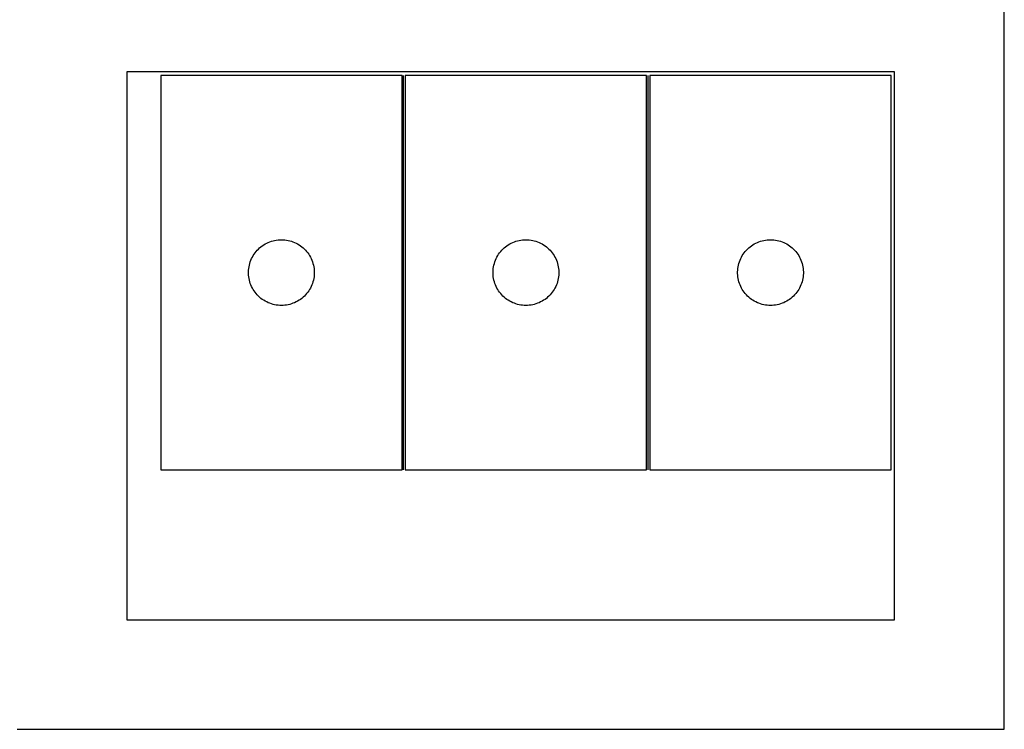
# Model space of a CAD drawing. Header units: millimetres. Extents: x 7 to 1493, y 7 to 2993.
# Tile 6 of 13: x 741 to 1190, y 1128 to 1452. Entities that reach past the tile are written whole.
import ezdxf

# ---------------------------------------------------------------- set-up
doc = ezdxf.new("R2010")
doc.units = ezdxf.units.MM
doc.layers.add('COMMON', color=5, linetype='CONTINUOUS', true_color=0x0000ff)
doc.layers.add('CUT', color=7, linetype='CONTINUOUS', true_color=0x000000)

msp = doc.modelspace()

# ---------------------------------------------------------------- linework, layer by layer
at = {"layer": 'COMMON'}
for p, q in [((916.025165, 1246.18824), (916.025165, 1426.18824)), ((1027.525166, 1246.18824), (1027.525166, 1426.18824))]:
    msp.add_line(p, q, dxfattribs=at)
at = {"layer": 'CUT'}
for p, q in [((1189.867744, 1127.758967), (1189.867744, 1477.758967)), ((1139.867744, 1427.758967), (789.867744, 1427.758967)), ((789.867744, 1427.758967), (789.867744, 1177.758967)), ((1139.867744, 1177.758967), (1139.867744, 1427.758967)), ((915.275164, 1426.18824), (805.275164, 1426.18824)), ((805.275164, 1426.18824), (805.275164, 1246.18824)), ((915.275164, 1246.18824), (915.275164, 1426.18824)), ((916.775165, 1426.18824), (916.775165, 1246.18824)), ((1026.775165, 1426.18824), (916.775165, 1426.18824)), ((1026.775165, 1246.18824), (1026.775165, 1426.18824)), ((1028.275166, 1426.18824), (1028.275166, 1246.18824)), ((1138.275166, 1426.18824), (1028.275166, 1426.18824)), ((1138.275166, 1246.18824), (1138.275166, 1426.18824)), ((849.266884, 1346.37734), (849.806002, 1346.930523)), ((849.806002, 1346.930523), (850.372882, 1347.455219)), ((850.372882, 1347.455219), (850.966022, 1347.950037)), ((850.966022, 1347.950037), (851.583848, 1348.413665)), ((851.583848, 1348.413665), (852.224721, 1348.844874)), ((852.224721, 1348.844874), (852.886943, 1349.242519)), ((852.886943, 1349.242519), (853.568757, 1349.605546)), ((853.568757, 1349.605546), (854.268355, 1349.932994)), ((854.268355, 1349.932994), (854.983883, 1350.223993)), ((854.983883, 1350.223993), (855.713442, 1350.477771)), ((855.713442, 1350.477771), (856.455097, 1350.693656)), ((856.455097, 1350.693656), (857.206883, 1350.871076)), ((857.206883, 1350.871076), (857.966805, 1351.009559)), ((857.966805, 1351.009559), (858.732849, 1351.108738)), ((858.732849, 1351.108738), (859.502983, 1351.168352)), ((859.502983, 1351.168352), (860.275164, 1351.18824)), ((860.275164, 1351.18824), (861.047345, 1351.168352)), ((861.047345, 1351.168352), (861.817479, 1351.108738)), ((861.817479, 1351.108738), (862.583523, 1351.009559)), ((862.583523, 1351.009559), (863.343445, 1350.871076)), ((863.343445, 1350.871076), (864.095231, 1350.693656)), ((864.095231, 1350.693656), (864.836886, 1350.477771)), ((864.836886, 1350.477771), (865.566445, 1350.223993)), ((865.566445, 1350.223993), (866.281973, 1349.932994)), ((866.281973, 1349.932994), (866.981571, 1349.605546)), ((866.981571, 1349.605546), (867.663385, 1349.242519)), ((867.663385, 1349.242519), (868.325607, 1348.844874)), ((868.325607, 1348.844874), (868.96648, 1348.413665)), ((868.96648, 1348.413665), (869.584306, 1347.950037)), ((869.584306, 1347.950037), (870.177446, 1347.455219)), ((870.177446, 1347.455219), (870.744326, 1346.930523)), ((870.744326, 1346.930523), (871.283445, 1346.37734)), ((960.766885, 1346.37734), (961.306003, 1346.930523)), ((961.306003, 1346.930523), (961.872883, 1347.455219)), ((961.872883, 1347.455219), (962.466023, 1347.950037)), ((962.466023, 1347.950037), (963.083849, 1348.413665)), ((963.083849, 1348.413665), (963.724722, 1348.844874)), ((963.724722, 1348.844874), (964.386944, 1349.242519)), ((964.386944, 1349.242519), (965.068758, 1349.605546)), ((965.068758, 1349.605546), (965.768356, 1349.932994)), ((965.768356, 1349.932994), (966.483884, 1350.223993)), ((966.483884, 1350.223993), (967.213443, 1350.477771)), ((967.213443, 1350.477771), (967.955098, 1350.693656)), ((967.955098, 1350.693656), (968.706884, 1350.871076)), ((968.706884, 1350.871076), (969.466806, 1351.009559)), ((969.466806, 1351.009559), (970.23285, 1351.108738)), ((970.23285, 1351.108738), (971.002984, 1351.168352)), ((971.002984, 1351.168352), (971.775165, 1351.18824)), ((971.775165, 1351.18824), (972.547346, 1351.168352)), ((972.547346, 1351.168352), (973.31748, 1351.108738)), ((973.31748, 1351.108738), (974.083524, 1351.009559)), ((974.083524, 1351.009559), (974.843446, 1350.871076)), ((974.843446, 1350.871076), (975.595232, 1350.693656)), ((975.595232, 1350.693656), (976.336887, 1350.477771)), ((976.336887, 1350.477771), (977.066446, 1350.223993)), ((977.066446, 1350.223993), (977.781974, 1349.932994)), ((977.781974, 1349.932994), (978.481572, 1349.605546)), ((978.481572, 1349.605546), (979.163386, 1349.242519)), ((979.163386, 1349.242519), (979.825608, 1348.844874)), ((979.825608, 1348.844874), (980.466481, 1348.413665)), ((980.466481, 1348.413665), (981.084307, 1347.950037)), ((981.084307, 1347.950037), (981.677447, 1347.455219)), ((981.677447, 1347.455219), (982.244327, 1346.930523)), ((982.244327, 1346.930523), (982.783446, 1346.37734)), ((1072.266886, 1346.37734), (1072.806004, 1346.930523)), ((1072.806004, 1346.930523), (1073.372884, 1347.455219)), ((1073.372884, 1347.455219), (1073.966024, 1347.950037)), ((1073.966024, 1347.950037), (1074.58385, 1348.413665)), ((1074.58385, 1348.413665), (1075.224723, 1348.844874)), ((1075.224723, 1348.844874), (1075.886945, 1349.242519)), ((1075.886945, 1349.242519), (1076.568759, 1349.605546)), ((1076.568759, 1349.605546), (1077.268357, 1349.932994)), ((1077.268357, 1349.932994), (1077.983885, 1350.223993)), ((1077.983885, 1350.223993), (1078.713444, 1350.477771)), ((1078.713444, 1350.477771), (1079.455099, 1350.693656)), ((1079.455099, 1350.693656), (1080.206885, 1350.871076)), ((1080.206885, 1350.871076), (1080.966807, 1351.009559)), ((1080.966807, 1351.009559), (1081.732851, 1351.108738)), ((1081.732851, 1351.108738), (1082.502985, 1351.168352)), ((1082.502985, 1351.168352), (1083.275166, 1351.18824)), ((1083.275166, 1351.18824), (1084.047347, 1351.168352)), ((1084.047347, 1351.168352), (1084.817481, 1351.108738)), ((1084.817481, 1351.108738), (1085.583525, 1351.009559)), ((1085.583525, 1351.009559), (1086.343447, 1350.871076)), ((1086.343447, 1350.871076), (1087.095233, 1350.693656)), ((1087.095233, 1350.693656), (1087.836888, 1350.477771)), ((1087.836888, 1350.477771), (1088.566447, 1350.223993)), ((1088.566447, 1350.223993), (1089.281975, 1349.932994)), ((1089.281975, 1349.932994), (1089.981573, 1349.605546)), ((1089.981573, 1349.605546), (1090.663387, 1349.242519)), ((1090.663387, 1349.242519), (1091.325609, 1348.844874)), ((1091.325609, 1348.844874), (1091.966482, 1348.413665)), ((1091.966482, 1348.413665), (1092.584308, 1347.950037)), ((1092.584308, 1347.950037), (1093.177448, 1347.455219)), ((1093.177448, 1347.455219), (1093.744328, 1346.930523)), ((1093.744328, 1346.930523), (1094.283447, 1346.37734)), ((846.380304, 1341.839159), (846.68963, 1342.546956)), ((846.68963, 1342.546956), (847.034982, 1343.237891)), ((847.034982, 1343.237891), (847.415445, 1343.910132)), ((847.415445, 1343.910132), (847.830009, 1344.561896)), ((847.830009, 1344.561896), (848.277575, 1345.191454)), ((848.277575, 1345.191454), (848.756957, 1345.797138)), ((848.756957, 1345.797138), (849.266884, 1346.37734)), ((871.283445, 1346.37734), (871.793371, 1345.797138)), ((871.793371, 1345.797138), (872.272753, 1345.191454)), ((872.272753, 1345.191454), (872.720319, 1344.561896)), ((872.720319, 1344.561896), (873.134883, 1343.910132)), ((873.134883, 1343.910132), (873.515346, 1343.237891)), ((873.515346, 1343.237891), (873.860698, 1342.546956)), ((873.860698, 1342.546956), (874.170024, 1341.839159)), ((957.880305, 1341.839159), (958.189631, 1342.546956)), ((958.189631, 1342.546956), (958.534983, 1343.237891)), ((958.534983, 1343.237891), (958.915446, 1343.910132)), ((958.915446, 1343.910132), (959.33001, 1344.561896)), ((959.33001, 1344.561896), (959.777576, 1345.191454)), ((959.777576, 1345.191454), (960.256958, 1345.797138)), ((960.256958, 1345.797138), (960.766885, 1346.37734)), ((982.783446, 1346.37734), (983.293372, 1345.797138)), ((983.293372, 1345.797138), (983.772754, 1345.191454)), ((983.772754, 1345.191454), (984.22032, 1344.561896)), ((984.22032, 1344.561896), (984.634884, 1343.910132)), ((984.634884, 1343.910132), (985.015347, 1343.237891)), ((985.015347, 1343.237891), (985.360699, 1342.546956)), ((985.360699, 1342.546956), (985.670025, 1341.839159)), ((1069.380306, 1341.839159), (1069.689632, 1342.546956)), ((1069.689632, 1342.546956), (1070.034984, 1343.237891)), ((1070.034984, 1343.237891), (1070.415447, 1343.910132)), ((1070.415447, 1343.910132), (1070.830011, 1344.561896)), ((1070.830011, 1344.561896), (1071.277577, 1345.191454)), ((1071.277577, 1345.191454), (1071.756959, 1345.797138)), ((1071.756959, 1345.797138), (1072.266886, 1346.37734)), ((1094.283447, 1346.37734), (1094.793373, 1345.797138)), ((1094.793373, 1345.797138), (1095.272755, 1345.191454)), ((1095.272755, 1345.191454), (1095.720321, 1344.561896)), ((1095.720321, 1344.561896), (1096.134885, 1343.910132)), ((1096.134885, 1343.910132), (1096.515348, 1343.237891)), ((1096.515348, 1343.237891), (1096.8607, 1342.546956)), ((1096.8607, 1342.546956), (1097.170026, 1341.839159)), ((845.319901, 1337.345872), (845.399324, 1338.114216)), ((845.399324, 1338.114216), (845.518195, 1338.877452)), ((845.518195, 1338.877452), (845.676198, 1339.633556)), ((845.676198, 1339.633556), (845.872916, 1340.380525)), ((845.872916, 1340.380525), (846.107826, 1341.116376)), ((846.107826, 1341.116376), (846.380304, 1341.839159)), ((874.170024, 1341.839159), (874.442502, 1341.116376)), ((874.442502, 1341.116376), (874.677412, 1340.380525)), ((874.677412, 1340.380525), (874.87413, 1339.633556)), ((874.87413, 1339.633556), (875.032133, 1338.877452)), ((875.032133, 1338.877452), (875.151004, 1338.114216)), ((875.151004, 1338.114216), (875.230427, 1337.345872)), ((956.819902, 1337.345872), (956.899325, 1338.114216)), ((956.899325, 1338.114216), (957.018196, 1338.877452)), ((957.018196, 1338.877452), (957.176199, 1339.633556)), ((957.176199, 1339.633556), (957.372917, 1340.380525)), ((957.372917, 1340.380525), (957.607827, 1341.116376)), ((957.607827, 1341.116376), (957.880305, 1341.839159)), ((985.670025, 1341.839159), (985.942503, 1341.116376)), ((985.942503, 1341.116376), (986.177413, 1340.380525)), ((986.177413, 1340.380525), (986.374131, 1339.633556)), ((986.374131, 1339.633556), (986.532134, 1338.877452)), ((986.532134, 1338.877452), (986.651005, 1338.114216)), ((986.651005, 1338.114216), (986.730428, 1337.345872)), ((1068.319903, 1337.345872), (1068.399326, 1338.114216)), ((1068.399326, 1338.114216), (1068.518197, 1338.877452)), ((1068.518197, 1338.877452), (1068.6762, 1339.633556)), ((1068.6762, 1339.633556), (1068.872918, 1340.380525)), ((1068.872918, 1340.380525), (1069.107828, 1341.116376)), ((1069.107828, 1341.116376), (1069.380306, 1341.839159)), ((1097.170026, 1341.839159), (1097.442504, 1341.116376)), ((1097.442504, 1341.116376), (1097.677414, 1340.380525)), ((1097.677414, 1340.380525), (1097.874132, 1339.633556)), ((1097.874132, 1339.633556), (1098.032135, 1338.877452)), ((1098.032135, 1338.877452), (1098.151006, 1338.114216)), ((1098.151006, 1338.114216), (1098.230429, 1337.345872)), ((845.280137, 1336.574459), (845.319901, 1337.345872)), ((845.280137, 1335.802022), (845.280137, 1336.574459)), ((845.319901, 1335.030608), (845.280137, 1335.802022)), ((845.399324, 1334.262265), (845.319901, 1335.030608)), ((845.518195, 1333.499029), (845.399324, 1334.262265)), ((845.676198, 1332.742924), (845.518195, 1333.499029)), ((875.032133, 1333.499029), (874.87413, 1332.742924)), ((875.151004, 1334.262265), (875.032133, 1333.499029)), ((875.230427, 1335.030608), (875.151004, 1334.262265)), ((875.230427, 1337.345872), (875.270191, 1336.574459)), ((875.270191, 1335.802022), (875.230427, 1335.030608)), ((875.270191, 1336.574459), (875.270191, 1335.802022)), ((956.780138, 1336.574459), (956.819902, 1337.345872)), ((956.780138, 1335.802022), (956.780138, 1336.574459)), ((956.819902, 1335.030608), (956.780138, 1335.802022)), ((956.899325, 1334.262265), (956.819902, 1335.030608)), ((957.018196, 1333.499029), (956.899325, 1334.262265)), ((957.176199, 1332.742924), (957.018196, 1333.499029)), ((986.532134, 1333.499029), (986.374131, 1332.742924)), ((986.651005, 1334.262265), (986.532134, 1333.499029)), ((986.730428, 1335.030608), (986.651005, 1334.262265)), ((986.730428, 1337.345872), (986.770192, 1336.574459)), ((986.770192, 1335.802022), (986.730428, 1335.030608)), ((986.770192, 1336.574459), (986.770192, 1335.802022)), ((1068.280139, 1336.574459), (1068.319903, 1337.345872)), ((1068.280139, 1335.802022), (1068.280139, 1336.574459)), ((1068.319903, 1335.030608), (1068.280139, 1335.802022)), ((1068.399326, 1334.262265), (1068.319903, 1335.030608)), ((1068.518197, 1333.499029), (1068.399326, 1334.262265)), ((1068.6762, 1332.742924), (1068.518197, 1333.499029)), ((1098.032135, 1333.499029), (1097.874132, 1332.742924)), ((1098.151006, 1334.262265), (1098.032135, 1333.499029)), ((1098.230429, 1335.030608), (1098.151006, 1334.262265)), ((1098.230429, 1337.345872), (1098.270193, 1336.574459)), ((1098.270193, 1335.802022), (1098.230429, 1335.030608)), ((1098.270193, 1336.574459), (1098.270193, 1335.802022)), ((845.872916, 1331.995956), (845.676198, 1332.742924)), ((846.107826, 1331.260105), (845.872916, 1331.995956)), ((846.380304, 1330.537322), (846.107826, 1331.260105)), ((846.68963, 1329.829524), (846.380304, 1330.537322)), ((847.034982, 1329.138589), (846.68963, 1329.829524)), ((847.415445, 1328.466348), (847.034982, 1329.138589)), ((873.515346, 1329.138589), (873.134883, 1328.466348)), ((873.860698, 1329.829524), (873.515346, 1329.138589)), ((874.170024, 1330.537322), (873.860698, 1329.829524)), ((874.442502, 1331.260105), (874.170024, 1330.537322)), ((874.677412, 1331.995956), (874.442502, 1331.260105)), ((874.87413, 1332.742924), (874.677412, 1331.995956)), ((957.372917, 1331.995956), (957.176199, 1332.742924)), ((957.607827, 1331.260105), (957.372917, 1331.995956)), ((957.880305, 1330.537322), (957.607827, 1331.260105)), ((958.189631, 1329.829524), (957.880305, 1330.537322)), ((958.534983, 1329.138589), (958.189631, 1329.829524)), ((958.915446, 1328.466348), (958.534983, 1329.138589)), ((985.015347, 1329.138589), (984.634884, 1328.466348)), ((985.360699, 1329.829524), (985.015347, 1329.138589)), ((985.670025, 1330.537322), (985.360699, 1329.829524)), ((985.942503, 1331.260105), (985.670025, 1330.537322)), ((986.177413, 1331.995956), (985.942503, 1331.260105)), ((986.374131, 1332.742924), (986.177413, 1331.995956)), ((1068.872918, 1331.995956), (1068.6762, 1332.742924)), ((1069.107828, 1331.260105), (1068.872918, 1331.995956)), ((1069.380306, 1330.537322), (1069.107828, 1331.260105)), ((1069.689632, 1329.829524), (1069.380306, 1330.537322)), ((1070.034984, 1329.138589), (1069.689632, 1329.829524)), ((1070.415447, 1328.466348), (1070.034984, 1329.138589)), ((1096.515348, 1329.138589), (1096.134885, 1328.466348)), ((1096.8607, 1329.829524), (1096.515348, 1329.138589)), ((1097.170026, 1330.537322), (1096.8607, 1329.829524)), ((1097.442504, 1331.260105), (1097.170026, 1330.537322)), ((1097.677414, 1331.995956), (1097.442504, 1331.260105)), ((1097.874132, 1332.742924), (1097.677414, 1331.995956)), ((847.830009, 1327.814584), (847.415445, 1328.466348)), ((848.277575, 1327.185026), (847.830009, 1327.814584)), ((848.756957, 1326.579343), (848.277575, 1327.185026)), ((849.266884, 1325.99914), (848.756957, 1326.579343)), ((849.806002, 1325.445957), (849.266884, 1325.99914)), ((850.372882, 1324.921261), (849.806002, 1325.445957)), ((850.966022, 1324.426443), (850.372882, 1324.921261)), ((851.583848, 1323.962815), (850.966022, 1324.426443)), ((869.584306, 1324.426443), (868.96648, 1323.962815)), ((870.177446, 1324.921261), (869.584306, 1324.426443)), ((870.744326, 1325.445957), (870.177446, 1324.921261)), ((871.283445, 1325.99914), (870.744326, 1325.445957)), ((871.793371, 1326.579343), (871.283445, 1325.99914)), ((872.272753, 1327.185026), (871.793371, 1326.579343)), ((872.720319, 1327.814584), (872.272753, 1327.185026)), ((873.134883, 1328.466348), (872.720319, 1327.814584)), ((959.33001, 1327.814584), (958.915446, 1328.466348)), ((959.777576, 1327.185026), (959.33001, 1327.814584)), ((960.256958, 1326.579343), (959.777576, 1327.185026)), ((960.766885, 1325.99914), (960.256958, 1326.579343)), ((961.306003, 1325.445957), (960.766885, 1325.99914)), ((961.872883, 1324.921261), (961.306003, 1325.445957)), ((962.466023, 1324.426443), (961.872883, 1324.921261)), ((963.083849, 1323.962815), (962.466023, 1324.426443)), ((981.084307, 1324.426443), (980.466481, 1323.962815)), ((981.677447, 1324.921261), (981.084307, 1324.426443)), ((982.244327, 1325.445957), (981.677447, 1324.921261)), ((982.783446, 1325.99914), (982.244327, 1325.445957)), ((983.293372, 1326.579343), (982.783446, 1325.99914)), ((983.772754, 1327.185026), (983.293372, 1326.579343)), ((984.22032, 1327.814584), (983.772754, 1327.185026)), ((984.634884, 1328.466348), (984.22032, 1327.814584)), ((1070.830011, 1327.814584), (1070.415447, 1328.466348)), ((1071.277577, 1327.185026), (1070.830011, 1327.814584)), ((1071.756959, 1326.579343), (1071.277577, 1327.185026)), ((1072.266886, 1325.99914), (1071.756959, 1326.579343)), ((1072.806004, 1325.445957), (1072.266886, 1325.99914)), ((1073.372884, 1324.921261), (1072.806004, 1325.445957)), ((1073.966024, 1324.426443), (1073.372884, 1324.921261)), ((1074.58385, 1323.962815), (1073.966024, 1324.426443)), ((1092.584308, 1324.426443), (1091.966482, 1323.962815)), ((1093.177448, 1324.921261), (1092.584308, 1324.426443)), ((1093.744328, 1325.445957), (1093.177448, 1324.921261)), ((1094.283447, 1325.99914), (1093.744328, 1325.445957)), ((1094.793373, 1326.579343), (1094.283447, 1325.99914)), ((1095.272755, 1327.185026), (1094.793373, 1326.579343)), ((1095.720321, 1327.814584), (1095.272755, 1327.185026)), ((1096.134885, 1328.466348), (1095.720321, 1327.814584)), ((852.224721, 1323.531607), (851.583848, 1323.962815)), ((852.886943, 1323.133962), (852.224721, 1323.531607)), ((853.568757, 1322.770934), (852.886943, 1323.133962)), ((854.268355, 1322.443487), (853.568757, 1322.770934)), ((854.983883, 1322.152488), (854.268355, 1322.443487)), ((855.713442, 1321.89871), (854.983883, 1322.152488)), ((856.455097, 1321.682824), (855.713442, 1321.89871)), ((857.206883, 1321.505405), (856.455097, 1321.682824)), ((857.966805, 1321.366922), (857.206883, 1321.505405)), ((858.732849, 1321.267742), (857.966805, 1321.366922)), ((859.502983, 1321.208129), (858.732849, 1321.267742)), ((860.275164, 1321.18824), (859.502983, 1321.208129)), ((861.047345, 1321.208129), (860.275164, 1321.18824)), ((861.817479, 1321.267742), (861.047345, 1321.208129)), ((862.583523, 1321.366922), (861.817479, 1321.267742)), ((863.343445, 1321.505405), (862.583523, 1321.366922)), ((864.095231, 1321.682824), (863.343445, 1321.505405)), ((864.836886, 1321.89871), (864.095231, 1321.682824)), ((865.566445, 1322.152488), (864.836886, 1321.89871)), ((866.281973, 1322.443487), (865.566445, 1322.152488)), ((866.981571, 1322.770934), (866.281973, 1322.443487)), ((867.663385, 1323.133962), (866.981571, 1322.770934)), ((868.325607, 1323.531607), (867.663385, 1323.133962)), ((868.96648, 1323.962815), (868.325607, 1323.531607)), ((963.724722, 1323.531607), (963.083849, 1323.962815)), ((964.386944, 1323.133962), (963.724722, 1323.531607)), ((965.068758, 1322.770934), (964.386944, 1323.133962)), ((965.768356, 1322.443487), (965.068758, 1322.770934)), ((966.483884, 1322.152488), (965.768356, 1322.443487)), ((967.213443, 1321.89871), (966.483884, 1322.152488)), ((967.955098, 1321.682824), (967.213443, 1321.89871)), ((968.706884, 1321.505405), (967.955098, 1321.682824)), ((969.466806, 1321.366922), (968.706884, 1321.505405)), ((970.23285, 1321.267742), (969.466806, 1321.366922)), ((971.002984, 1321.208129), (970.23285, 1321.267742)), ((971.775165, 1321.18824), (971.002984, 1321.208129)), ((972.547346, 1321.208129), (971.775165, 1321.18824)), ((973.31748, 1321.267742), (972.547346, 1321.208129)), ((974.083524, 1321.366922), (973.31748, 1321.267742)), ((974.843446, 1321.505405), (974.083524, 1321.366922)), ((975.595232, 1321.682824), (974.843446, 1321.505405)), ((976.336887, 1321.89871), (975.595232, 1321.682824)), ((977.066446, 1322.152488), (976.336887, 1321.89871)), ((977.781974, 1322.443487), (977.066446, 1322.152488)), ((978.481572, 1322.770934), (977.781974, 1322.443487)), ((979.163386, 1323.133962), (978.481572, 1322.770934)), ((979.825608, 1323.531607), (979.163386, 1323.133962)), ((980.466481, 1323.962815), (979.825608, 1323.531607)), ((1075.224723, 1323.531607), (1074.58385, 1323.962815)), ((1075.886945, 1323.133962), (1075.224723, 1323.531607)), ((1076.568759, 1322.770934), (1075.886945, 1323.133962)), ((1077.268357, 1322.443487), (1076.568759, 1322.770934)), ((1077.983885, 1322.152488), (1077.268357, 1322.443487)), ((1078.713444, 1321.89871), (1077.983885, 1322.152488)), ((1079.455099, 1321.682824), (1078.713444, 1321.89871)), ((1080.206885, 1321.505405), (1079.455099, 1321.682824)), ((1080.966807, 1321.366922), (1080.206885, 1321.505405)), ((1081.732851, 1321.267742), (1080.966807, 1321.366922)), ((1082.502985, 1321.208129), (1081.732851, 1321.267742)), ((1083.275166, 1321.18824), (1082.502985, 1321.208129)), ((1084.047347, 1321.208129), (1083.275166, 1321.18824)), ((1084.817481, 1321.267742), (1084.047347, 1321.208129)), ((1085.583525, 1321.366922), (1084.817481, 1321.267742)), ((1086.343447, 1321.505405), (1085.583525, 1321.366922)), ((1087.095233, 1321.682824), (1086.343447, 1321.505405)), ((1087.836888, 1321.89871), (1087.095233, 1321.682824)), ((1088.566447, 1322.152488), (1087.836888, 1321.89871)), ((1089.281975, 1322.443487), (1088.566447, 1322.152488)), ((1089.981573, 1322.770934), (1089.281975, 1322.443487)), ((1090.663387, 1323.133962), (1089.981573, 1322.770934)), ((1091.325609, 1323.531607), (1090.663387, 1323.133962)), ((1091.966482, 1323.962815), (1091.325609, 1323.531607)), ((805.275164, 1246.18824), (915.275164, 1246.18824)), ((916.775165, 1246.18824), (1026.775165, 1246.18824)), ((1028.275166, 1246.18824), (1138.275166, 1246.18824)), ((789.867744, 1177.758967), (1139.867744, 1177.758967)), ((739.867744, 1127.758967), (1189.867744, 1127.758967))]:
    msp.add_line(p, q, dxfattribs=at)

doc.saveas('drawing.dxf')
